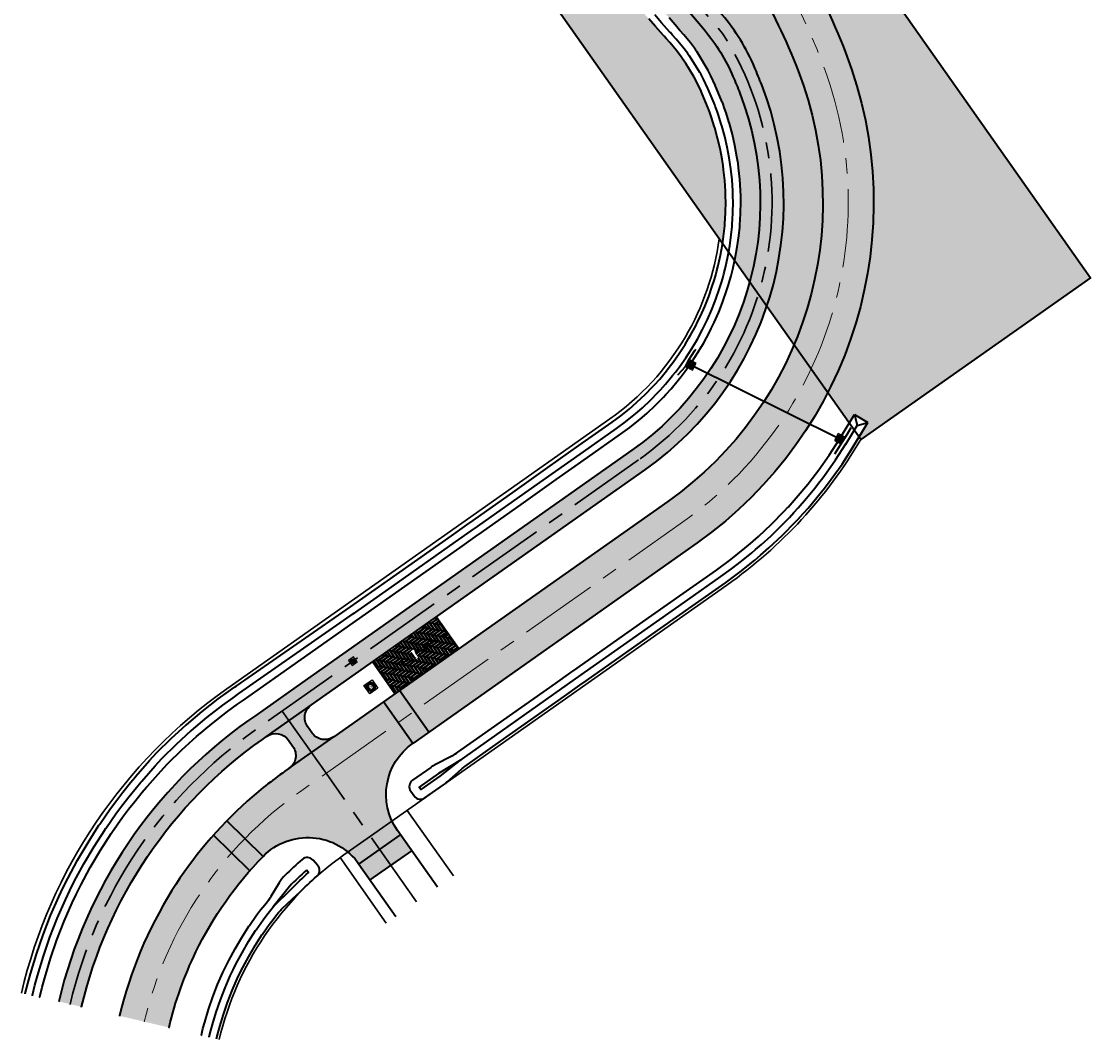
# Model space of a CAD drawing. Header units: metres. Extents: x 150631 to 152219, y 482740 to 484556.
# Tile 1 of 48: x 151756 to 151893, y 482740 to 482871. Entities that reach past the tile are written whole.
import ezdxf
from ezdxf.enums import TextEntityAlignment as Align

# ---------------------------------------------------------------- set-up
doc = ezdxf.new("R2010")
doc.units = ezdxf.units.M
doc.linetypes.add('AM-AS', pattern=[16, 10, -2, 2, -2])
doc.layers.get('0').update_dxf_attribs({"lineweight": 25})
for name, color, linetype, lineweight, true_color in [('B-WE-KG-GRENS_PERCEEL-GV', 1, 'Continuous', 30, 0xff0000), ('N-WE-GR-STADSLANDBOUW-A', 7, 'Continuous', 35, 0xffff9e), ('N-WE-KG-GRENS_PERCEEL-G', 150, 'KG-PERCEEL', 35, 0x007fff)]:
    doc.layers.add(name, color=color, linetype=linetype, lineweight=lineweight, true_color=true_color)
for name, color, linetype, lineweight in [('N-OI-RI-VWA_RIOOLPUT', 7, 'Continuous', 18), ('N-WE-AM-AS_FIETSPAD-G', 3, 'AM-AS', 30), ('N-WE-AM-AS_WEG_VERBINDINGSWEG-G', 10, 'AM-AS', 18), ('N-WE-GK-BESCHOEIING_KUNSTSTOF-G', 130, 'GK-BESCHOEIING', 35), ('N-WE-GW-WATERGANG_BODEM-G', 90, 'Continuous', 35), ('N-WE-RI-HWA_RIOOLPUT_INSPECTIEPUT-S', 150, 'Continuous', 25), ('N-WE-VH-KANTVERHARDING-G', 2, 'Continuous', 35), ('N-WE-VH-VERHARDING_ASFALT-A', 252, 'Continuous', 18), ('N-WE-VH-VERHARDING_ASFALT-FIETSPAD-A', 253, 'Continuous', 18), ('N-WE-VH-VERHARDING_BETONSTRAATSTEEN-GD', 252, 'Continuous', 50), ('T-WE-RI-VACUUMLEIDING_RIOOLPUT-S', 10, 'Continuous', 25), ('X-XX-AL-M', 7, 'Continuous', 18)]:
    doc.layers.add(name, color=color, linetype=linetype, lineweight=lineweight)
doc.styles.add('NLCS-ISO', font='NLCS-ISO.ttf')
doc.styles.get("Standard").update_dxf_attribs({"font": 'NLCS-ISO.ttf'})
doc.linetypes.add('GK-BESCHOEIING', pattern='A,30,-5,[1,NLCS.shx,S=1,R=0,X=0,Y=0],-5', length=40)
doc.linetypes.add('KG-PERCEEL', pattern='A,5.5,-2,["P",Standard,S=1.8,R=0,X=-0.5,Y=-0.9],-2,5.5,-2,[5,NLCS.shx,S=0.75,R=0,X=0,Y=0],-2', length=19)

# ---------------------------------------------------------------- blocks, each defined once
blk = doc.blocks.new('N-SRI-PUT_HWA-SO')
h = blk.add_hatch(color=256)
h.dxf.hatch_style = 1
h.paths.add_polyline_path([(-1.999999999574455, 0, 1), (1.999999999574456, 0, 1)])
at = {"lineweight": -3, "flags": 128}
blk.add_lwpolyline([(-1.999999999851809, -2.00000000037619), (2.000000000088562, -2.000000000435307), (2.000000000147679, 1.99999999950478), (-2.00000000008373, 1.999999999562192)], close=True, dxfattribs=at)
at = {"lineweight": -3}
blk.add_circle((0, 0), 1.999999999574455, dxfattribs=at)
blk = doc.blocks.new('SRI-PUT_VACUUM-SO')
at = {"flags": 128}
blk.add_lwpolyline([(-2.000000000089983, 2.000083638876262), (2.000000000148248, 2.000083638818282), (2.000000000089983, -1.999916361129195), (-2.000000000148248, -1.999916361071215)], close=True, dxfattribs=at)
at = {"lineweight": -3, "flags": 128}
for points in [[(2.000167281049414, -1.999916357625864), (2.000000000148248, 2.000083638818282), (-1.999999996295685, 1.999916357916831), (-1.999832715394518, -2.000083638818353)], [(1.500146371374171, -1.499937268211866), (1.500020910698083, 1.500062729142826), (-1.499979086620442, 1.499937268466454), (-1.499853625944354, -1.500062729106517)]]:
    blk.add_lwpolyline(points, close=True, dxfattribs=at)
at = {"ltscale": 0.1, "style": 'NLCS-ISO'}
blk.add_text('V', height=2.5, dxfattribs=at).set_placement((-0.00279503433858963, -0.007057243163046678), align=Align.MIDDLE_CENTER)
blk = doc.blocks.new('SRI-PUT_VWA')
h = blk.add_hatch(color=256)
edge = h.paths.add_edge_path()
edge.add_arc((0, 0), 0.3, 0, 360)
blk.add_lwpolyline([(-0.4000167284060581, 0.4000167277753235), (0.3999832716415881, 0.4000167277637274), (0.3999832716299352, -0.3999832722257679), (-0.400016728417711, -0.3999832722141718)], close=True)
at = {"lineweight": -3}
blk.add_lwpolyline([(0.4000167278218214, -0.3999832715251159), (0.3999832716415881, 0.4000167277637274), (-0.4000167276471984, 0.3999832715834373), (-0.3999832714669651, -0.4000167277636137)], close=True, dxfattribs=at)
blk.add_circle((0, 0), 0.3, dxfattribs=at)

msp = doc.modelspace()

# ---------------------------------------------------------------- hatches: boundary and pattern name
at = {"layer": 'N-WE-GR-STADSLANDBOUW-A', "transparency": 33554559}
h = msp.add_hatch(color=256, dxfattribs=at)
h.dxf.hatch_style = 1
h.paths.add_polyline_path([(151855.0908107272, 482864.416554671, 0.08325716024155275), (151842.1346763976, 482886.2451062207), (151815.8449665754, 482917.3443474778), (151815.6922287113, 482917.2152306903), (151815.0466447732, 482917.9789200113), (151813.6263601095, 482919.6590365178, 0.4142135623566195), (151805.4525752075, 482920.3440477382), (151804.6888858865, 482919.6984638), (151845.3777868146, 482871.5657930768, -0.07474467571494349), (151849.5132843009, 482864.8594521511, -0.008459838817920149), (151850.4283162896, 482862.6106904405, -0.1749639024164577), (151851.0832826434, 482834.2671788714), (151854.5585105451, 482829.3321449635, 0.1947558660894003)])
h.paths.add_polyline_path([(151892.509977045, 482837.9334108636), (151825.2858163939, 482933.3957867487), (151822.1404082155, 482931.1332287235), (151822.2571965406, 482930.9708695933), (151820.8280927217, 482929.9428852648), (151821.4556247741, 482929.129783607), (151822.2626244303, 482929.8119798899), (151851.8197962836, 482894.8475156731), (151865.5774785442, 482875.3107743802), (151863.7787207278, 482874.0440975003), (151850.076967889, 482893.50141563), (151820.5825079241, 482928.3916952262), (151821.4556247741, 482929.129783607), (151820.8280927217, 482929.9428852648), (151819.8981212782, 482929.273937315, 0.4373113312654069), (151819.2150800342, 482923.735894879), (151820.3161010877, 482922.4334491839), (151820.9616850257, 482921.669759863), (151820.8089471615, 482921.5406430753), (151847.0986569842, 482890.4414018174, -0.08325716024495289), (151861.1520535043, 482866.7641781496, -0.2141414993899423), (151858.868447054, 482823.211774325), (151861.6191549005, 482819.3056027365), (151862.2967645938, 482820.4250874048), (151864.0014823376, 482819.3948151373), (151863.9979416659, 482819.393858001), (151862.8705832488, 482817.5284987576), (151863.0903077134, 482817.2164767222)])
h = msp.add_hatch(color=256, dxfattribs=at)
h.dxf.hatch_style = 1
h.paths.add_polyline_path([(151845.7832781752, 482849.0126966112), (151845.6950467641, 482850.3825089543), (151845.5509989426, 482851.7474960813), (151845.4772005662, 482852.2956394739), (151845.3515621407, 482853.1053698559), (151845.0977281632, 482854.4539800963), (151844.7899191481, 482855.7911369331), (151844.4272381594, 482857.114259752), (151844.3644405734, 482857.3239652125), (151844.3638438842, 482857.3259345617), (151844.011598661, 482858.4214549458), (151843.8293767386, 482858.9431234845), (151843.6024900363, 482859.5575078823), (151843.5438408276, 482859.710641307), (151843.4648027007, 482859.9136019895), (151842.7156436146, 482861.6885028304), (151842.6718319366, 482861.7850013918), (151842.1104951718, 482862.9609533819), (151841.7783310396, 482863.6100078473), (151841.6727345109, 482863.8098952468), (151841.671602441, 482863.8120221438), (151840.7095095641, 482865.3439552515), (151840.307682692, 482865.9450638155), (151840.2768178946, 482865.9895121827), (151840.2519260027, 482866.0251894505), (151840.1367230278, 482866.188318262), (151839.5257247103, 482867.002819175), (151838.6739020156, 482868.0167489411), (151838.1921565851, 482868.5559803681), (151837.8708743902, 482868.9163622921), (151836.8444516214, 482870.0726763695), (151835.9768986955, 482871.0556764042), (151835.5179576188, 482871.5778887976), (151835.1131895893, 482872.0397536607), (151834.2094058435, 482873.0755049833), (151832.9156163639, 482874.5693107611), (151831.7342206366, 482875.9451569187), (151831.6334589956, 482876.0630107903), (151830.9862075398, 482876.8207601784), (151830.8215756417, 482877.0133298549), (151829.7468768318, 482878.2703005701), (151823.2071595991, 482885.8362877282), (151816.6550821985, 482893.3918262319), (151813.8137921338, 482896.6672317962), (151801.0836607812, 482911.7262578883, -0.9394851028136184), (151803.1935469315, 482913.5180533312), (151815.6456944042, 482898.2177595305), (151818.445694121, 482894.905518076), (151824.9015335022, 482887.2686248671), (151831.3573728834, 482879.6317316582), (151832.4250030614, 482878.3687854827), (151832.5885598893, 482878.1753069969), (151833.2541214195, 482877.3890800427), (151833.3577666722, 482877.2668405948), (151834.5716631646, 482875.8390795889), (151835.8978769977, 482874.2873297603), (151836.8222976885, 482873.210589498), (151837.235763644, 482872.7302637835), (151837.7041562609, 482872.187058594), (151838.5883776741, 482871.1642426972), (151839.6096062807, 482869.9871018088), (151839.70742137, 482869.8745804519), (151839.9588520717, 482869.585526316), (151840.4478121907, 482869.0241259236), (151841.3135622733, 482867.9702948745), (151841.9368713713, 482867.1260448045), (151842.0969273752, 482866.8965644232), (151842.5229338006, 482866.2523613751), (151843.4629031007, 482864.6471225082), (151843.5723819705, 482864.43882312), (151843.91327422, 482863.7691077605), (151844.516634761, 482862.497443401), (151845.2995723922, 482860.6242398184), (151845.4244275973, 482860.2988145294), (151845.6799558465, 482859.5962571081), (151845.8699327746, 482859.0438350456), (151846.2369363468, 482857.8837362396), (151846.3028071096, 482857.6600324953), (151846.6799958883, 482856.2600259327), (151847.0008966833, 482854.846055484), (151847.2649961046, 482853.4203832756), (151847.3954157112, 482852.5645630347), (151847.4718716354, 482851.985290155), (151847.6211923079, 482850.5430720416), (151847.7127192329, 482849.0960362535), (151847.7372688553, 482848.3492080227), (151847.746305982, 482847.6464978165), (151847.7218988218, 482846.1967757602), (151847.6796979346, 482845.3322253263), (151847.6395367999, 482844.7491894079), (151847.6108003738, 482844.3982088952), (151847.4993516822, 482843.3060546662), (151847.3015677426, 482841.8696803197), (151847.0465014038, 482840.4423643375), (151846.9722121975, 482840.1051476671), (151848.8925691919, 482837.3781245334, 0.1600071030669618), (151847.6308196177, 482861.5271719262, 0.00845983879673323), (151846.7540468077, 482863.6819087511, 0.07474467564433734), (151843.0867188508, 482869.6290412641), (151802.3978179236, 482917.7617119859), (151798.4012159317, 482914.3831888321, 0.1155486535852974), (151796.4836666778, 482911.8019680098), (151844.997154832, 482842.9098486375), (151845.4167039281, 482842.3140635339), (151845.5842844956, 482843.5308268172), (151845.6896288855, 482844.564902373), (151845.7167418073, 482844.8972190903), (151845.7545673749, 482845.4492498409), (151845.7941317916, 482846.2678162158), (151845.816323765, 482847.6403871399), (151845.8072047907, 482848.3056715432)])
at = {"layer": 'N-WE-VH-VERHARDING_ASFALT-A', "transparency": 33554585}
h = msp.add_hatch(color=256, dxfattribs=at)
h.dxf.hatch_style = 1
h.paths.add_polyline_path([(151861.1520535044, 482866.7641781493, 0.08325716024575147), (151847.0986569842, 482890.4414018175), (151820.8089471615, 482921.5406430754), (151815.8449665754, 482917.3443474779), (151842.1346763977, 482886.2451062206, -0.08325716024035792), (151855.0908107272, 482864.4165546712, -0.3443066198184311), (151838.4290565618, 482809.3191709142), (151804.0733342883, 482785.1049330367), (151807.8179695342, 482779.7919577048), (151842.1736918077, 482804.0061955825, 0.34430661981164)])
h = msp.add_hatch(color=256, dxfattribs=at)
h.dxf.hatch_style = 1
h.paths.add_polyline_path([(151805.7630372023, 482778.3436219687), (151805.7745174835, 482778.3517133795), (151802.0298822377, 482783.6646887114), (151795.6872805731, 482779.1947736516, -0.4142135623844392), (151792.9003234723, 482779.6773398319), (151792.3242257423, 482780.4947206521, -0.4142135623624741), (151792.8067919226, 482783.2816777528), (151787.0851261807, 482779.2489936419, -0.4142135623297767), (151789.8720832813, 482778.7664274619), (151790.4481810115, 482777.9490466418, -0.4142135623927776), (151789.9656148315, 482775.1620895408), (151789.4200490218, 482774.77715904, 0.02894152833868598), (151784.5991306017, 482770.9435198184, 0.01705081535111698), (151781.9768882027, 482768.4322804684), (151786.6300758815, 482763.8937956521, -0.4692960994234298), (151798.8980136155, 482762.9140659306), (151804.212525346, 482766.6565203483), (151803.830881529, 482767.1984776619, -0.4140933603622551)])
h.paths.add_polyline_path([(151807.8179695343, 482779.7919577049), (151804.0733342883, 482785.1049330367), (151802.0298822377, 482783.6646887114), (151805.7745174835, 482778.3517133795)])
h.paths.add_polyline_path([(151805.6519308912, 482764.6124773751), (151804.212525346, 482766.6565203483), (151798.8980136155, 482762.9140659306), (151800.3374191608, 482760.8700229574)])
h.paths.add_polyline_path([(151786.6300758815, 482763.8937956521), (151781.9768882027, 482768.4322804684, 0.01174194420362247), (151780.2733517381, 482766.6015944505), (151784.9323916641, 482762.0574016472, -0.01337616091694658)])
h = msp.add_hatch(color=256, dxfattribs=at)
h.dxf.hatch_style = 1
h.paths.add_polyline_path([(151784.9323916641, 482762.0574016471), (151780.2733517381, 482766.6015944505, 0.04165603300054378), (151774.9646794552, 482759.5113948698, 0.08207777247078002), (151768.2720388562, 482743.4872916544), (151774.5981188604, 482741.993734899, -0.05510935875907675), (151778.0433956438, 482751.673106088, -0.06693824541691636)])
at = {"layer": 'N-WE-VH-VERHARDING_ASFALT-FIETSPAD-A', "transparency": 33554585}
h = msp.add_hatch(color=256, dxfattribs=at)
h.dxf.hatch_style = 1
h.paths.add_polyline_path([(151850.4283162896, 482862.6106904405, 0.008459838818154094), (151849.5132843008, 482864.8594521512, 0.0747446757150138), (151845.3777868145, 482871.5657930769), (151834.2593941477, 482884.7182233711), (151831.968326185, 482882.781471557), (151843.0867188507, 482869.6290412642, -0.07474467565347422), (151846.7540468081, 482863.6819087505, -0.008459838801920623), (151847.6308196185, 482861.5271719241, -0.2381791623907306), (151844.2084130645, 482826.7593282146), (151846.7565364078, 482825.1757079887, 0.2379950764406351)])
h = msp.add_hatch(color=256, dxfattribs=at)
h.dxf.hatch_style = 1
h.paths.add_polyline_path([(151835.5483489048, 482813.4059206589, 0.09826143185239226), (151846.7565364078, 482825.1757079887), (151844.2084130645, 482826.7593282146, -0.09808392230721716), (151833.8202747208, 482815.8582174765), (151799.5286592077, 482791.6891626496), (151801.25679729, 482789.2372402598)])
h = msp.add_hatch(color=256, dxfattribs=at)
h.dxf.hatch_style = 1
h.paths.add_polyline_path([(151786.5395621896, 482778.8640644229), (151787.0851261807, 482779.2489936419), (151792.8067919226, 482783.2816777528), (151801.25679729, 482789.2372402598), (151799.5286592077, 482791.6891626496), (151790.8820538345, 482785.5949534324), (151785.5690785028, 482781.8503181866), (151784.8112478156, 482781.3161919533, 0.1832612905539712), (151760.4860942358, 482745.3255153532), (151763.4058234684, 482744.6361814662, -0.1832614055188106)])
h = msp.add_hatch(color=256, dxfattribs=at)
h.dxf.hatch_style = 1
edge = h.paths.add_edge_path()
edge.add_line((151789.9656148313, 482775.1620895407), (151795.6872805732, 482779.1947736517))
edge.add_arc((151794.5350851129, 482780.8295352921), 1.999999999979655, 215.1765432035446, 305.17654320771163, ccw=False)
edge.add_line((151792.9003234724, 482779.6773398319), (151792.3242257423, 482780.4947206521))
edge.add_arc((151793.958987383, 482781.6469161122), 2.000000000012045, 125.1765432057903, 215.1765431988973, ccw=False)
edge.add_line((151792.8067919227, 482783.2816777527), (151787.0851261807, 482779.2489936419))
edge.add_arc((151788.237321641, 482777.6142320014), 1.9999999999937, 35.176543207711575, 125.17654320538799, ccw=False)
edge.add_line((151789.8720832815, 482778.7664274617), (151790.4481810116, 482777.9490466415))
edge.add_arc((151788.8134193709, 482776.7968511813), 2.0000000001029, -54.823456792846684, 35.17654320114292, ccw=False)
h = msp.add_hatch(color=256, dxfattribs=at)
h.dxf.hatch_style = 1
edge = h.paths.add_edge_path()
edge.add_line((151789.9656148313, 482775.1620895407), (151795.6872805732, 482779.1947736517))
edge.add_arc((151794.5350851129, 482780.8295352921), 1.999999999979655, 215.1765432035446, 305.17654320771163, ccw=False)
edge.add_line((151792.9003234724, 482779.6773398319), (151792.3242257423, 482780.4947206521))
edge.add_arc((151793.958987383, 482781.6469161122), 2.000000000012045, 125.1765432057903, 215.1765431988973, ccw=False)
edge.add_line((151792.8067919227, 482783.2816777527), (151787.0851261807, 482779.2489936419))
edge.add_arc((151788.237321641, 482777.6142320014), 1.9999999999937, 35.176543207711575, 125.17654320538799, ccw=False)
edge.add_line((151789.8720832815, 482778.7664274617), (151790.4481810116, 482777.9490466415))
edge.add_arc((151788.8134193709, 482776.7968511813), 2.0000000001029, -54.823456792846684, 35.17654320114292, ccw=False)
at = {"layer": 'N-WE-VH-VERHARDING_BETONSTRAATSTEEN-GD', "transparency": 33554585}
h = msp.add_hatch(dxfattribs=at)
h.set_pattern_fill('AVH-BSS_DIKFORMAAT_ELLEBOOG', color=256, scale=5, angle=305.176543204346, pattern_type=2)
h.set_pattern_definition([(305.176543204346, (150748.2330259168, 482860.0165912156), (0.4807500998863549, -0.08324266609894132), [1.38, -0.6900000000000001]), (215.176543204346, (150749.0790150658, 482860.6128523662), (0.4807500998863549, -0.0832426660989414), [1.38, -0.6900000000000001])])
h.paths.add_polyline_path([(151808.7933839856, 482794.5490254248), (151800.6195388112, 482788.7881005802), (151803.5001592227, 482784.7009538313), (151811.6738464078, 482790.4621028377)])

# ---------------------------------------------------------------- linework, layer by layer
at = {"layer": 'B-WE-KG-GRENS_PERCEEL-GV', "flags": 128}
for points in [[(151844.9972650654, 482842.9093871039, -0.09922323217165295), (151840.6645582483, 482830.3724110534, -0.106983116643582), (151830.9972670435, 482819.8632927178), (151781.9883871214, 482785.3213707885, 0.1834697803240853), (151755.7049796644, 482746.3994929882)], [(151863.0903068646, 482817.2162034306, -0.106981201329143), (151845.9759368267, 482798.6114821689), (151800.7789069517, 482766.7561881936), (151796.9669281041, 482764.069469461, 0.1834697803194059), (151781.014111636, 482740.4456842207)]]:
    msp.add_lwpolyline(points, format="xyb", dxfattribs=at)
for points in [[(151805.0701566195, 482769.7807015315), (151810.977818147, 482761.3914646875)], [(151802.3928378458, 482755.3459615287), (151796.4901227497, 482763.7281741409)]]:
    msp.add_lwpolyline(points, dxfattribs=at)
at = {"layer": 'N-WE-AM-AS_FIETSPAD-G'}
msp.add_line((151794.6987653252, 482774.5219439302), (151789.0820057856, 482782.4911326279), dxfattribs=at)
at = {"layer": 'N-WE-AM-AS_FIETSPAD-G', "flags": 128}
msp.add_lwpolyline([(151795.8027742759, 482927.8867538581), (151845.4244447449, 482869.1871214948, -0.4008477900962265), (151834.6841212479, 482814.6319347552)], format="xyb", dxfattribs=at)
at = {"layer": 'N-WE-AM-AS_WEG_VERBINDINGSWEG-G', "flags": 128}
msp.add_lwpolyline([(151810.6122288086, 482928.5685826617), (151844.6166666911, 482888.3432540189, -0.08325716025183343), (151858.1214321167, 482865.5903664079, -0.3443089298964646), (151840.3010365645, 482806.6624452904), (151791.2923654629, 482772.1206705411, 0.1834698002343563), (151771.4258293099, 482742.7012653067, 0.1834698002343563)], format="xyb", dxfattribs=at)
at = {"layer": 'N-WE-AM-AS_WEG_VERBINDINGSWEG-G', "color": 159, "lineweight": 30, "true_color": 0x22346e, "flags": 128}
msp.add_lwpolyline([(151806.2765196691, 482758.0808321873), (151794.6987653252, 482774.5219439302)], dxfattribs=at)
at = {"layer": 'N-WE-GK-BESCHOEIING_KUNSTSTOF-G', "ltscale": 0.05, "flags": 128}
for points in [[(151839.7001606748, 482825.4912481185), (151839.7579813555, 482825.5644139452), (151840.6820333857, 482826.5550399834), (151841.1028780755, 482827.4137858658), (151841.8846371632, 482828.6152605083), (151841.9814978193, 482828.7752848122)], [(151859.7665581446, 482815.3894850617), (151860.5280978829, 482816.5629065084), (151861.3868794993, 482817.957731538), (151861.8826422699, 482818.7780346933)]]:
    msp.add_lwpolyline(points, dxfattribs=at)
at = {"layer": 'N-WE-GW-WATERGANG_BODEM-G'}
msp.add_line((151862.2967645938, 482820.4250874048), (151863.9993126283, 482819.3961264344), dxfattribs=at)
at = {"layer": 'N-WE-GW-WATERGANG_BODEM-G', "flags": 128}
for points in [[(151756.19743259, 482746.2836466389), (151756.2018606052, 482746.3023065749), (151756.2096582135, 482746.3351611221), (151756.5305502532, 482747.6291228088), (151756.8666980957, 482748.8771947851), (151757.6248468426, 482751.3908072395), (151758.4828796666, 482753.871979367), (151759.4394092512, 482756.3167459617), (151760.4931795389, 482758.7210684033), (151761.0652882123, 482759.9246480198), (151761.6433810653, 482761.0806099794), (151762.893087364, 482763.3886522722), (151764.2293283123, 482765.6472624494), (151765.6332310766, 482767.864843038), (151765.7090723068, 482767.9792173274), (151765.7237276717, 482768.0012587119), (151767.1255273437, 482770.0248676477), (151767.9160333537, 482771.0980500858), (151768.7038728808, 482772.1237779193), (151769.6870090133, 482773.3473113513), (151770.2425992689, 482774.0129402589), (151770.3630188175, 482774.1604899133), (151772.0783102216, 482776.1528312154), (151772.9748658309, 482777.1267546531), (151773.0186294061, 482777.1733114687), (151774.8518258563, 482778.9695047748), (151776.8014105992, 482780.7348080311), (151776.8098401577, 482780.7421572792), (151778.8168222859, 482782.4242135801), (151780.89552817, 482784.035035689), (151782.2181960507, 482784.9953125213), (151782.974141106, 482785.5291439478), (151783.1644378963, 482785.6609320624), (151797.8063558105, 482795.8010061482), (151802.5552048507, 482799.1289441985), (151810.7262140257, 482804.8938928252), (151812.7192168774, 482806.3039021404), (151813.5057980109, 482806.8604162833), (151818.8890645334, 482810.6704171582), (151823.0664689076, 482813.6285163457), (151827.0495625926, 482816.4502791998), (151831.28635726, 482819.4531219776), (151831.2864871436, 482819.4532140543), (151832.3909854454, 482820.2703788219), (151833.4616267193, 482821.1311533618), (151833.8835232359, 482821.4903962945), (151834.4983686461, 482822.0322612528), (151835.4990697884, 482822.973141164), (151836.4609564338, 482823.9536041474), (151836.7540013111, 482824.2685886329), (151836.7601649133, 482824.275300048), (151837.3824506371, 482824.9720359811), (151838.2551959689, 482826.0322596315), (151838.5942529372, 482826.4700346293), (151839.0827286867, 482827.1275457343), (151839.8677773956, 482828.2530533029), (151840.6188218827, 482829.4013086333), (151841.0661860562, 482830.1366348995), (151841.0751627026, 482830.1518259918), (151841.3232312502, 482830.5788963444), (151841.9798490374, 482831.7839200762), (151842.2308372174, 482832.2771214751), (151842.5875573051, 482833.0144550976), (151843.1450915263, 482834.2686205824), (151843.2255815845, 482834.4615990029), (151843.6518131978, 482835.5442438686), (151844.1068872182, 482836.8392599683), (151844.3466319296, 482837.5976586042), (151844.5095627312, 482838.1515706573), (151844.656919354, 482838.6850092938), (151844.8591745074, 482839.479047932), (151845.1551441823, 482840.8195375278), (151845.3969813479, 482842.1708624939), (151845.5842844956, 482843.5308268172), (151845.6896288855, 482844.5649023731), (151845.7167418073, 482844.8972190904), (151845.7545673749, 482845.4492498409), (151845.7941317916, 482846.2678162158), (151845.8163237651, 482847.6403871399), (151845.8072047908, 482848.3056715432), (151845.7832781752, 482849.0126966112), (151845.6950467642, 482850.3825089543), (151845.5509989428, 482851.7474960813), (151845.4772005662, 482852.2956394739), (151845.3515621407, 482853.1053698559), (151845.0977281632, 482854.4539800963), (151844.7899191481, 482855.7911369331), (151844.4272381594, 482857.114259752), (151844.3644405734, 482857.3239652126), (151844.3638438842, 482857.3259345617), (151844.011598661, 482858.4214549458), (151843.8293767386, 482858.9431234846), (151843.6024900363, 482859.5575078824), (151843.5438408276, 482859.710641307), (151843.4648027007, 482859.9136019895), (151842.7156436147, 482861.6885028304), (151842.6718319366, 482861.7850013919), (151842.1104951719, 482862.9609533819), (151841.7783310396, 482863.6100078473), (151841.672734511, 482863.8098952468), (151841.6716024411, 482863.8120221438), (151840.7095095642, 482865.3439552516), (151840.307682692, 482865.9450638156), (151840.2768178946, 482865.9895121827), (151840.2519260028, 482866.0251894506), (151840.1367230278, 482866.188318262), (151839.5257247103, 482867.002819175), (151838.6739020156, 482868.0167489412), (151838.1921565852, 482868.5559803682), (151837.9446223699, 482868.8336392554), (151837.8483573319, 482868.9417288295), (151836.8444516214, 482870.0726763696), (151835.9768986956, 482871.0556764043)], [(151798.5869204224, 482794.083966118), (151803.6138124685, 482797.6269671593), (151811.7876206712, 482803.3879444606), (151813.7831296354, 482804.7943980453), (151814.5707110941, 482805.3494929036), (151819.9614288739, 482809.1489217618), (151824.1453433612, 482812.0977842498), (151828.1352370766, 482814.9098990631), (151832.3799002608, 482817.9015778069), (151832.3800303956, 482817.9016695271), (151833.5482311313, 482818.7605040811), (151834.6811526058, 482819.6653679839), (151835.1277490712, 482820.0430723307), (151835.7769823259, 482820.6148135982), (151836.8339671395, 482821.6073219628), (151837.85041604, 482822.6413052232), (151838.1601891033, 482822.973435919), (151838.1667051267, 482822.9805124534), (151838.8247028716, 482823.7151091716), (151839.7552689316, 482824.8270158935), (151840.1178492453, 482825.285822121), (151840.6406254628, 482825.9752465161), (151841.4793560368, 482827.1579640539), (151842.2701188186, 482828.3732763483), (151842.7410723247, 482829.1513425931), (151842.7505217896, 482829.1674150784), (151843.0116487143, 482829.619239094), (151843.7027593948, 482830.8938589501), (151843.9669060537, 482831.4154458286), (151844.3423451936, 482832.1950967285), (151844.9293828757, 482833.5208706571), (151845.0141328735, 482833.7248433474), (151845.4629332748, 482834.8690597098), (151845.9421427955, 482836.2375069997), (151846.1946332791, 482837.0388127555), (151846.3662447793, 482837.6240232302), (151846.5214697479, 482838.1875746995), (151846.734560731, 482839.026390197), (151847.0465014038, 482840.4423643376), (151847.3015677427, 482841.8696803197), (151847.4993516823, 482843.3060546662), (151847.6108003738, 482844.3982088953), (151847.6395367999, 482844.7491894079), (151847.6796979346, 482845.3322253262), (151847.7218988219, 482846.1967757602), (151847.746305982, 482847.6464978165), (151847.7372688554, 482848.3492080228), (151847.7127192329, 482849.0960362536), (151847.6211923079, 482850.5430720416), (151847.4718716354, 482851.9852901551), (151847.3954157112, 482852.5645630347), (151847.2649961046, 482853.4203832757), (151847.0008966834, 482854.8460554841), (151846.6799958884, 482856.2600259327), (151846.3028071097, 482857.6600324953), (151846.2374519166, 482857.881985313), (151846.2368308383, 482857.8840697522), (151845.8699327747, 482859.0438350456), (151845.6799558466, 482859.5962571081), (151845.4432729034, 482860.2470006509), (151845.3820683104, 482860.4092206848), (151845.2995723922, 482860.6242398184), (151844.5338853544, 482862.4561707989), (151844.4889757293, 482862.5557385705), (151843.91327422, 482863.7691077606), (151843.5723819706, 482864.43882312), (151843.4639796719, 482864.645074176), (151843.4628174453, 482864.6472687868), (151842.5229338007, 482866.2523613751), (151842.1116884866, 482866.8742428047), (151842.0801168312, 482866.9202444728), (151842.0546564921, 482866.9571703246), (151841.9368713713, 482867.1260448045), (151841.3135622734, 482867.9702948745), (151840.4478121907, 482869.0241259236), (151839.9588520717, 482869.585526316), (151839.7074213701, 482869.8745804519), (151839.6096062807, 482869.9871018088), (151838.5883776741, 482871.1642426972)], [(151841.257074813, 482826.8445190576), (151860.4210289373, 482817.3261687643)], [(151810.8289971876, 482776.7146236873), (151815.8558892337, 482780.2576247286), (151824.0296974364, 482786.0186020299), (151826.0252064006, 482787.4250556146), (151826.8127878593, 482787.9801504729), (151832.2035056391, 482791.7795793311), (151836.3874201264, 482794.728441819), (151840.3773138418, 482797.5405566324), (151844.621977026, 482800.5322353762), (151844.6221071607, 482800.5323270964), (151846.4751152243, 482801.8946163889), (151848.2721630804, 482803.329917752), (151848.9805574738, 482803.9290349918), (151850.0103757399, 482804.8359349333), (151851.6869723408, 482806.4102585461), (151853.2992705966, 482808.0503699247), (151853.790634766, 482808.5771979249), (151853.8009705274, 482808.5884227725), (151854.8446910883, 482809.7536451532), (151856.3207613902, 482811.5173592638), (151856.8958887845, 482812.2451208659), (151857.7251200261, 482813.3386905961), (151859.0555202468, 482815.2147253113), (151860.3098336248, 482817.1424620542), (151862.2967645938, 482820.4250874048)], [(151862.2967645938, 482820.4250874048), (151862.6255655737, 482819.0228688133), (151864.0014823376, 482819.3948151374)], [(151862.02224996, 482816.1248224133), (151863.9993126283, 482819.3961264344)], [(151861.1812634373, 482816.6330854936), (151862.6255655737, 482819.0228688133)], [(151859.8801649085, 482814.6292093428), (151861.1979782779, 482816.6597671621)], [(151860.7044365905, 482814.0942645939), (151862.02224996, 482816.1248224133)], [(151811.4189716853, 482775.8775541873), (151826.608385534, 482786.5976275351), (151832.7880435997, 482790.9502233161), (151836.97355282, 482793.8967281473), (151840.9646716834, 482796.7071997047), (151845.2109010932, 482799.6966562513), (151845.211031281, 482799.6967478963), (151846.5509092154, 482800.6686114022), (151847.8627993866, 482801.6779792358), (151849.1456524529, 482802.7240465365), (151849.6490730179, 482803.1513959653), (151850.398442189, 482803.8059790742), (151851.6201663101, 482804.9229139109), (151852.8096555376, 482806.0741524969), (151853.9625699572, 482807.2619574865), (151854.5420153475, 482807.8851476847), (151854.5525054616, 482807.8965988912), (151855.0812863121, 482808.4818648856), (151856.1649125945, 482809.7328862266), (151857.2125856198, 482811.0140083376), (151857.6928106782, 482811.6257147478), (151858.2268220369, 482812.3216698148), (151859.2063342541, 482813.6555908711), (151859.8880220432, 482814.6413160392)], [(151783.5423866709, 482784.722881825), (151798.3468816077, 482795.0475943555)], [(151784.1274537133, 482783.8927972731), (151798.8862090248, 482794.2949238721)], [(151758.0411737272, 482745.8499185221), (151758.0452475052, 482745.8671777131), (151758.0529865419, 482745.8999602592), (151758.3632614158, 482747.1569376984), (151758.6884043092, 482748.3693922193), (151759.4220663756, 482750.8114384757), (151760.252798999, 482753.222192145), (151761.1792731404, 482755.5977964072), (151762.2000065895, 482757.9344506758), (151762.7537303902, 482759.1045368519), (151763.313366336, 482760.2284166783), (151764.5175711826, 482762.4760244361), (151765.8106945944, 482764.6736781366), (151767.1906677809, 482766.8178618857), (151767.2651549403, 482766.9284154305), (151767.279547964, 482766.9497201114), (151768.655283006, 482768.9051453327), (151769.4303037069, 482769.9417280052), (151770.2021971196, 482770.9321891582), (151771.164768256, 482772.1132898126), (151771.7084304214, 482772.7556673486), (151771.8289353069, 482772.8957504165), (151773.5328950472, 482774.7926877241), (151774.4187228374, 482775.7211134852), (151774.4619431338, 482775.7654657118), (151776.2335972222, 482777.512225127), (151778.1186464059, 482779.2293271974), (151778.1268074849, 482779.2364665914), (151780.0708546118, 482780.8696726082), (151782.0870986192, 482782.430637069), (151783.3710211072, 482783.3596564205), (151784.1274537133, 482783.8927972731)]]:
    msp.add_lwpolyline(points, dxfattribs=at)
msp.add_lwpolyline([(151811.3262898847, 482777.0651202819, -0.03316239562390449), (151810.7606623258, 482776.7201604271), (151808.66863886, 482775.6274500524, 0.03316239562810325), (151808.103011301, 482775.2824901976), (151805.7587541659, 482773.6302356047, 0.4142135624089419), (151805.5174710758, 482772.2367570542), (151805.9495443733, 482771.6237214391, 0.4142135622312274), (151807.3430229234, 482771.3824383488), (151809.7211934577, 482773.0585954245, 0.02902539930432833), (151810.1751107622, 482773.4196792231), (151811.9952849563, 482775.0486358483, -0.02902539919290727), (151812.449202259, 482775.4097196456), (151817.008084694, 482778.6228630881), (151825.1818928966, 482784.3838403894), (151827.1774018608, 482785.790293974), (151827.9649833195, 482786.3453888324), (151833.3557010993, 482790.1448176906), (151837.5396155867, 482793.0936801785), (151841.529509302, 482795.9057949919), (151845.7741724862, 482798.8974737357), (151845.774302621, 482798.8975654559), (151847.691714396, 482800.3073023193), (151849.5511121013, 482801.7927098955), (151850.2840496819, 482802.4127704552), (151851.3495067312, 482803.3513988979), (151853.0840079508, 482804.9808617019), (151854.7518288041, 482806.6784764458), (151855.2600777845, 482807.2237847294), (151855.2707685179, 482807.2354033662), (151856.3502902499, 482808.4415113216), (151857.8768255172, 482810.2671290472), (151858.4715558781, 482811.0204364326), (151859.3289842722, 482812.152391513), (151860.7044365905, 482814.0942645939), (151862.0009767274, 482816.0896231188), (151863.9993126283, 482819.3961264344)], format="xyb", dxfattribs=at)
msp.add_lwpolyline([(151809.0655966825, 482774.4930238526), (151806.6134542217, 482772.7647306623), (151806.8438933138, 482772.4377783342), (151809.2960357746, 482774.1660715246), (151811.9014193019, 482776.2180461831)], close=True, dxfattribs=at)
at = {"layer": 'N-WE-GW-WATERGANG_BODEM-G'}
msp.add_lwpolyline([(151780.6734117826, 482740.5258316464), (151780.6734117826, 482740.5258316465), (151780.6809030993, 482740.5576190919), (151780.8780184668, 482741.356169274), (151781.0845794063, 482742.1264343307), (151781.5506697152, 482743.6778516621), (151782.0784283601, 482745.2093890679), (151782.6670110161, 482746.7185963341), (151783.3154760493, 482748.2030589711), (151783.6672530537, 482748.9464078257), (151784.0227860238, 482749.6604020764), (151784.7878093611, 482751.0882941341), (151785.6093221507, 482752.4844507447), (151786.4860101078, 482753.8466382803), (151786.5333313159, 482753.91687231), (151786.5424751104, 482753.9304070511), (151787.416470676, 482755.1726774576), (151787.9088363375, 482755.8312125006), (151788.3992152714, 482756.4604468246), (151788.6233593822, 482756.7318007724, -0.03283369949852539), (151789.0733879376, 482757.2090499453), (151790.9631043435, 482758.9663336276, 0.01071991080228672), (151791.1169247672, 482759.1156497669, -0.02041441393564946), (151793.5134370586, 482761.3534131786, 0.4215294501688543), (151793.6030163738, 482762.7823277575), (151793.0295642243, 482763.416389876, 0.4070830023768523), (151791.635428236, 482763.5034342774, 0.01720757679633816), (151789.459670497, 482761.4957191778, 0.06250965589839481), (151788.6899800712, 482760.5167318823), (151787.6344617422, 482758.7615148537, -0.03726438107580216), (151787.2045027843, 482758.1540204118)], format="xyb", dxfattribs=at)
msp.add_lwpolyline([(151792.1650906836, 482762.1359957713, 0.01801362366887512), (151790.0143600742, 482760.0451958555), (151787.9272827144, 482757.4295273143), (151790.3033272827, 482759.7686132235, -0.01801362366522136), (151792.4333986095, 482761.8393295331)], format="xyb", close=True, dxfattribs=at)
msp.add_lwpolyline([(151778.7265277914, 482740.9838234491), (151778.7268782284, 482740.9853081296), (151778.73440194, 482741.017178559), (151778.9412518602, 482741.8551635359), (151779.1580137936, 482742.6634665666), (151779.647121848, 482744.291497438), (151780.2009436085, 482745.8986665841), (151780.8185930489, 482747.4824027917), (151781.499082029, 482749.0401723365), (151781.8682312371, 482749.8202298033), (151782.2413218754, 482750.5694830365), (151783.0441251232, 482752.0678882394), (151783.9062074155, 482753.5329907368), (151784.826189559, 482754.9624465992), (151784.8758476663, 482755.0361489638), (151784.8854430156, 482755.0503520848), (151785.8025997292, 482756.353968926), (151786.3192802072, 482757.0450240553), (151786.8338758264, 482757.7053315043), (151787.4755899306, 482758.4927319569)], dxfattribs=at)
for points in [[(151798.0533800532, 482794.8409655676, -5.4), (151803.0821590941, 482798.3812892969, -5.4), (151811.2590355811, 482804.1379132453, -5.4), (151813.2552936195, 482805.5433040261, -5.4), (151814.0431595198, 482806.0979953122, -5.4), (151819.4352208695, 482809.8955178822, -5.4), (151823.6194524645, 482812.8439304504, -5.4), (151827.6090578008, 482815.6564544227, -5.4), (151831.8527810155, 482818.6494668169, -5.4), (151831.8529111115, 482818.6495585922, -5.4), (151832.9910592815, 482819.4874540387, -5.4), (151834.0946530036, 482820.3702997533, -5.4), (151834.529632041, 482820.7388215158, -5.4), (151835.1619131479, 482821.2966679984, -5.4), (151836.1911196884, 482822.2650604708, -5.4), (151837.1806145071, 482823.2739107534, -5.4), (151837.4821197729, 482823.5979636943, -5.4), (151837.4884615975, 482823.6048680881, -5.4), (151838.1288040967, 482824.3215868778, -5.4), (151839.0341621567, 482825.4063939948, -5.4), (151839.386835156, 482825.8540015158, -5.4), (151839.8952320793, 482826.5265771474, -5.4), (151840.7106293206, 482827.6803241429, -5.4), (151841.4790436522, 482828.8657685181, -5.4), (151841.936495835, 482829.6246541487, -5.4), (151841.9456727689, 482829.6403299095, -5.4), (151842.1992412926, 482830.0809925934, -5.4), (151842.8700669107, 482831.324030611, -5.4), (151843.126337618, 482831.8326512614, -5.4), (151843.4904455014, 482832.5928719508, -5.4), (151844.0593841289, 482833.8854644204, -5.4), (151844.141476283, 482834.0843156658, -5.4), (151844.575973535, 482835.1997176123, -5.4), (151845.0393896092, 482836.5335063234, -5.4), (151845.2832748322, 482837.3144126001, -5.4), (151845.4488947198, 482837.8846740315, -5.4), (151845.5985801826, 482838.4337880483, -5.4), (151845.8038389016, 482839.2510364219, -5.4), (151846.1036609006, 482840.6303849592, -5.4), (151846.3478890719, 482842.0204904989, -5.4), (151846.5361421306, 482843.419106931, -5.4), (151846.6412602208, 482844.4823325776, -5.4), (151846.6681297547, 482844.8239748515, -5.4), (151846.7053697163, 482845.3914526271, -5.4), (151846.7436530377, 482846.2328252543, -5.4), (151846.7626047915, 482847.6433832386, -5.4), (151846.7514284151, 482848.3269704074, -5.4), (151846.7249696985, 482849.0533717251, -5.4), (151846.6308243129, 482850.4605151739, -5.4), (151846.4803369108, 482851.8625433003, -5.4), (151846.4038259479, 482852.4255474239, -5.4), (151846.2737671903, 482853.25719478, -5.4), (151846.0114658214, 482854.6422209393, -5.4), (151845.6938738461, 482856.0153894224, -5.4), (151845.3215219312, 482857.3744878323, -5.4), (151845.2570809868, 482857.5899066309, -5.4), (151845.2564686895, 482857.5919296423, -5.4), (151844.8950285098, 482858.717327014, -5.4), (151844.7080619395, 482859.2532420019, -5.4), (151844.4752762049, 482859.8844230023, -5.4), (151844.4151034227, 482860.0417461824, -5.4), (151844.3340128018, 482860.2502619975, -5.4), (151843.5738068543, 482862.0508223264, -5.4), (151843.5292821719, 482862.1486868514, -5.399999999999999), (151842.9590157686, 482863.341330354, -5.4), (151842.6217254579, 482863.9996390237, -5.4), (151842.5145208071, 482864.202383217, -5.399999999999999), (151842.5133715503, 482864.2045405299, -5.4), (151841.5381907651, 482865.7590699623, -5.4), (151841.1309721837, 482866.3691108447, -5.4), (151841.0997009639, 482866.414224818, -5.4), (151841.0744820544, 482866.4504368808, -5.4), (151840.9577745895, 482866.6160173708, -5.4), (151840.3390243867, 482867.4429305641, -5.4), (151839.4769282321, 482868.4727754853, -5.4), (151838.989458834, 482869.0206101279, -5.4), (151838.7389338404, 482869.3026839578, -5.4), (151838.6414966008, 482869.4124892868, -5.4), (151837.6250632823, 482870.5612804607, -5.4), (151836.7462404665, 482871.5596079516, -5.399999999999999)], [(151773.6880435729, 482776.4324532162, -5.4), (151773.7311045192, 482776.4783447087, -5.4), (151775.5318464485, 482778.2523237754, -5.4), (151777.4477550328, 482779.9960950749, -5.4), (151777.4560495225, 482780.0033451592, -5.4), (151779.4318318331, 482781.661826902, -5.4), (151781.4809004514, 482783.2468569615, -5.4), (151782.7856807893, 482784.1901514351, -5.4), (151783.5423970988, 482784.7228891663, -5.4)], [(151757.1111784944, 482746.0686938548, -5.4), (151757.1154290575, 482746.0866600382, -5.4), (151757.1231949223, 482746.1194795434, -5.4), (151757.4386433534, 482747.3951590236, -5.4), (151757.7691612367, 482748.6256322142, -5.4), (151758.5148196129, 482751.1039071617, -5.4), (151759.358973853, 482753.5503405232, -5.4), (151760.3002702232, 482755.9610195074, -5.4), (151761.337199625, 482758.3320886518, -5.4), (151761.8996616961, 482759.5193756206, -5.4), (151762.4681000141, 482760.65975599, -5.4), (151763.6911590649, 482762.9402991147, -5.4), (151765.0044170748, 482765.1700711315, -5.4), (151766.4057701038, 482767.3455064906, -5.4), (151766.4814084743, 482767.4576689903, -5.4), (151766.4960239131, 482767.4792837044, -5.4), (151767.8929733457, 482769.4631266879, -5.4), (151768.6799087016, 482770.5147421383, -5.4), (151769.4636447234, 482771.5195458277, -5.4), (151770.4409525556, 482772.7177212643, -5.4), (151770.9929235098, 482773.3693720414, -5.4), (151771.1125254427, 482773.5138428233, -5.4), (151772.8060327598, 482775.4723572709, -5.4), (151773.6880435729, 482776.4324532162, -5.4)], [(151779.7165880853, 482740.7509182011, -5.424213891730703), (151779.7167615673, 482740.7516475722, -5.424215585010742), (151779.7243357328, 482740.7834599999, -5.424295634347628), (151779.9278427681, 482741.600975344, -5.426496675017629), (151780.1409223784, 482742.3894797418, -5.4285927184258), (151780.6212135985, 482743.9774799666, -5.432732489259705), (151781.1644315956, 482745.5449430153, -5.436709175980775), (151781.7694902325, 482747.0894714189, -5.440290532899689), (151782.433500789, 482748.6095309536, -5.441350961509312), (151782.7941476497, 482749.3704931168, -5.442374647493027), (151783.1573315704, 482750.1020433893, -5.441922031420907), (151783.9388668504, 482751.5652262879, -5.44087421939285), (151784.7781876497, 482752.9961471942, -5.439656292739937), (151785.6739701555, 482754.3925291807, -5.438271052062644), (151785.7223247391, 482754.4645342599, -5.438194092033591), (151785.7316682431, 482754.4784103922, -5.438179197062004), (151786.6248011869, 482755.7521490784, -5.436721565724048), (151787.1289661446, 482756.4267343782, -5.437100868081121), (151787.6312682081, 482757.0711805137, -5.437678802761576), (151788.1114964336, 482757.6603965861, -5.438190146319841)]]:
    msp.add_polyline3d(points, dxfattribs=at)
at = {"layer": 'N-WE-KG-GRENS_PERCEEL-G', "color": 242, "true_color": 0xcd2027}
msp.add_lwpolyline([(151820.2469305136, 482940.5513096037), (151892.509977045, 482837.9334108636), (151863.0903077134, 482817.2164767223), (151844.997154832, 482842.9098486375), (151790.8359999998, 482919.8220000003)], close=True, dxfattribs=at)
at = {"layer": 'N-WE-VH-KANTVERHARDING-G'}
for p, q in [((151807.8179695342, 482779.7919577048), (151804.0733342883, 482785.1049330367)), ((151805.7745174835, 482778.3517133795), (151802.0298822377, 482783.6646887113)), ((151787.0851261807, 482779.2489936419), (151792.8067919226, 482783.2816777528)), ((151789.9656148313, 482775.1620895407), (151795.6874739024, 482779.1944993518)), ((151786.6300758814, 482763.893795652), (151781.9768882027, 482768.4322804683)), ((151784.9323916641, 482762.0574016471), (151780.2313171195, 482766.6425928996)), ((151798.8980136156, 482762.9140659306), (151804.212525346, 482766.6565203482)), ((151800.3374191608, 482760.8700229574), (151805.6519308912, 482764.612477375))]:
    msp.add_line(p, q, dxfattribs=at)
for points in [[(151763.3950300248, 482744.5904586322, -1.548945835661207e-05), (151763.4058234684, 482744.6361814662, -0.1832614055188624), (151786.5395621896, 482778.8640644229), (151787.0851261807, 482779.2489936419, -0.4142135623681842), (151789.8720832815, 482778.7664274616), (151790.4481810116, 482777.9490466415, -0.414213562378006), (151789.9656148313, 482775.1620895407)], [(151808.9337755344, 482759.952059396), (151803.830881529, 482767.1984776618, -0.4140933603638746), (151805.7630372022, 482778.3436219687), (151805.7745174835, 482778.3517133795)], [(151789.9658081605, 482775.1618152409), (151789.4200490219, 482774.77715904, 0.02894152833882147), (151784.5991306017, 482770.9435198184, 0.07053917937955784), (151774.9646794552, 482759.5113948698, 0.08207777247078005), (151768.2720388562, 482743.4872916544, 1.425335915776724e-05), (151768.2621721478, 482743.4454950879, 1.425335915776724e-05)], [(151774.589456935, 482741.957042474, -1.262168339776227e-05), (151774.5981188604, 482741.993734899, -0.05510935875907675), (151778.0433956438, 482751.673106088, -0.08038638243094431), (151786.6300758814, 482763.893795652, -0.4692960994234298), (151798.8980136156, 482762.9140659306), (151803.6192638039, 482756.2096049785)]]:
    msp.add_lwpolyline(points, format="xyb", dxfattribs=at)
at = {"layer": 'T-WE-RI-VACUUMLEIDING_RIOOLPUT-S', "ltscale": 0.2, "flags": 128}
msp.add_lwpolyline([(151799.5193199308, 482785.7491820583), (151800.5819198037, 482786.4981022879), (151801.3308400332, 482785.435502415), (151800.2682401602, 482784.6865821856)], close=True, dxfattribs=at)
msp.add_lwpolyline([(151799.5193199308, 482785.7491820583), (151800.9563799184, 482785.9668023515), (151800.2682401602, 482784.6865821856)], dxfattribs=at)
at = {"layer": 'T-WE-RI-VACUUMLEIDING_RIOOLPUT-S', "ltscale": 0.2}
for radius in [0.6, 0.5865888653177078]:
    msp.add_circle((151800.4250799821, 482785.5923422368), radius, dxfattribs=at)

# ---------------------------------------------------------------- block references
at = {"layer": 'N-OI-RI-VWA_RIOOLPUT', "color": 2, "linetype": 'Continuous', "lineweight": 13, "rotation": 35.2533898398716}
msp.add_blockref('SRI-PUT_VWA', (151798.1215048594, 482788.8604826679), dxfattribs=at)
at = {"layer": 'N-WE-RI-HWA_RIOOLPUT_INSPECTIEPUT-S', "xscale": 0.2500000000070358, "yscale": 0.2500000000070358, "zscale": 0.2500000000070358}
for p, rotation in [((151841.3522566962, 482826.7804301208), 333.5873342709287), ((151860.4210289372, 482817.3261687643), 331.6782811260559)]:
    msp.add_blockref('N-SRI-PUT_HWA-SO', p, dxfattribs=dict(at, rotation=rotation))
at = {"layer": 'T-WE-RI-VACUUMLEIDING_RIOOLPUT-S', "ltscale": 0.2, "xscale": 0.2, "yscale": 0.2, "zscale": 0.2, "rotation": 125.1737794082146}
msp.add_blockref('SRI-PUT_VACUUM-SO', (151800.4250799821, 482785.5923422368), dxfattribs=at)

# ---------------------------------------------------------------- next in the draw order: texts
at = {"layer": 'X-XX-AL-M', "insert": (151806.1146982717, 482789.6340999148), "char_height": 1, "attachment_point": 5, "rotation": 35.17617550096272, "style": 'NLCS-ISO', "bg_fill": 3, "box_fill_scale": 1.1, "bg_fill_color": 256, "bg_fill_transparency": 0}
msp.add_mtext_static_columns(['opstelplaats'], width=0.2, gutter_width=0, height=0, dxfattribs=at)

# ---------------------------------------------------------------- next in the draw order: linework, layer by layer
at = {"layer": 'N-WE-AM-AS_FIETSPAD-G', "flags": 128}
msp.add_lwpolyline([(151834.6841212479, 482814.6319347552), (151785.6754125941, 482780.0901335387, 0.183469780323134), (151761.9349198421, 482744.9339400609)], format="xyb", dxfattribs=at)
at = {"layer": 'N-WE-VH-KANTVERHARDING-G', "flags": 128}
for points in [[(151808.5769515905, 482936.0104026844), (151847.0986569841, 482890.4414018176, -0.08325716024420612), (151861.1520535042, 482866.7641781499, -0.344306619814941), (151842.1736918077, 482804.0061955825), (151805.7745174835, 482778.3517133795)], [(151795.6872805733, 482779.1947736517, -0.4142135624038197), (151792.9003234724, 482779.6773398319), (151792.3242257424, 482780.494720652, -0.4142135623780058), (151792.8067919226, 482783.2816777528), (151835.5485679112, 482813.4060750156, 0.3443066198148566), (151850.4283162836, 482862.6106904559, 0.008459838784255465), (151849.5132842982, 482864.8594521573, 0.07474467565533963), (151845.3777868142, 482871.5657930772), (151804.5597690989, 482919.8512016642)], [(151813.7790979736, 482919.7881533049), (151842.134676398, 482886.2451062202, -0.08325716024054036), (151855.0908107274, 482864.4165546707, -0.3443066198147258), (151838.4290565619, 482809.3191709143), (151802.0298822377, 482783.6646887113), (151795.6874739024, 482779.1944993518)], [(151802.2687011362, 482917.9144498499), (151843.0867188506, 482869.6290412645, -0.07474467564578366), (151846.7540468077, 482863.6819087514, -0.008459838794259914), (151847.6308196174, 482861.527171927, -0.3443066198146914), (151833.8202747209, 482815.8582174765), (151790.8820538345, 482785.5949534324), (151785.5690785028, 482781.8503181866), (151784.8112700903, 482781.3162076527, 0.1832614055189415), (151760.4860942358, 482745.3255153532, 1.62233237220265e-05), (151760.4747447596, 482745.2774367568, 1.62233237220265e-05)]]:
    msp.add_lwpolyline(points, format="xyb", dxfattribs=at)
for points in [[(151811.6738464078, 482790.4621028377), (151808.7933839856, 482794.5490254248)], [(151803.5001592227, 482784.7009538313), (151800.6195388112, 482788.7881005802)]]:
    msp.add_lwpolyline(points, dxfattribs=at)

doc.saveas('drawing.dxf')
